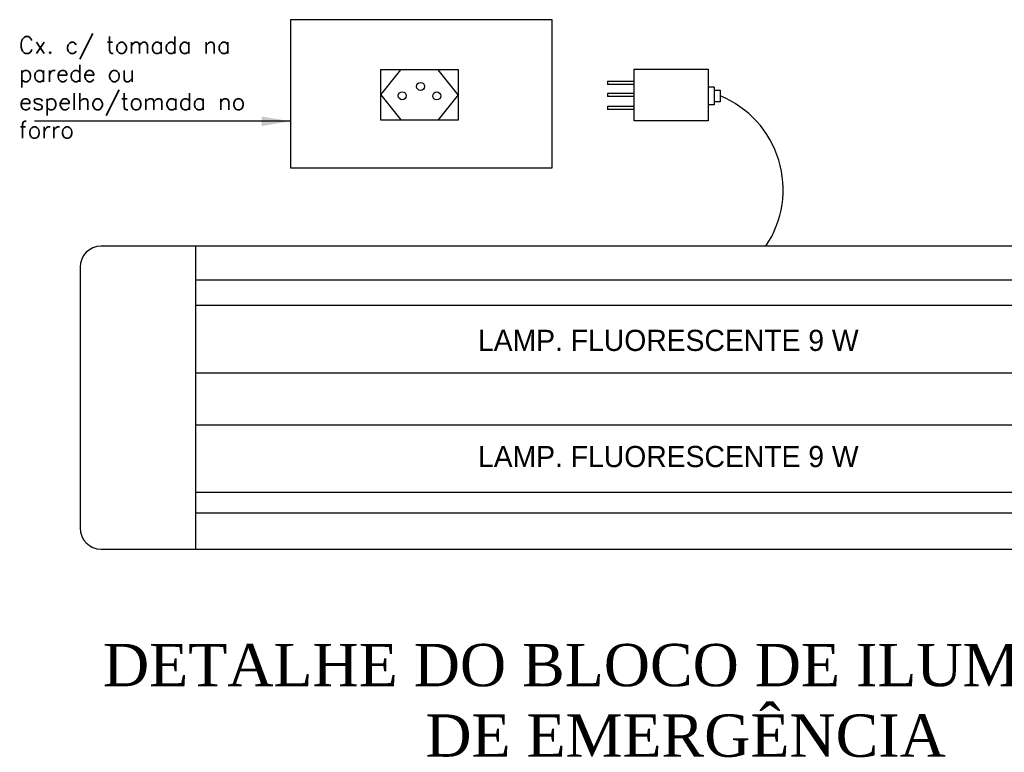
# Model space of a CAD drawing. Extents: x 40.7 to 91.7, y -319.8 to -290.4.
# Tile 5 of 13: x 62.7 to 66.8, y -314.1 to -311. Entities that reach past the tile are written whole.
import ezdxf

# ---------------------------------------------------------------- set-up
doc = ezdxf.new("R2010")
doc.units = 0
doc.header["$MEASUREMENT"] = 0
for name, color, linetype in [('E-3', 80, 'CONTINUOUS'), ('E_DETALHES', 80, 'CONTINUOUS'), ('E_TEXTO', 120, 'CONTINUOUS')]:
    doc.layers.add(name, color=color, linetype=linetype)
doc.styles.add('ROMANS', font='romans')
doc.styles.add('TimesNewRoman', font='times.ttf')
doc.styles.add('TXT', font='txt')
doc.dimstyles.get("Standard").update_dxf_attribs({"dimscale": 0, "dimtxt": 0.12, "dimasz": 0.16, "dimexe": 0.18, "dimexo": 0.0625, "dimgap": 0.09, "dimtad": 1, "dimdec": 0, "dimlfac": 100, "dimzin": 1, "dimdsep": 46, "dimtxsty": 'Standard', "dimcen": 0.09, "dimclrd": 8, "dimclre": 8, "dimclrt": 2, "dimadec": 0, "dimazin": 0, "dimtfac": 1, "dimtdec": 4, "dimtmove": 2, "dimatfit": 3, "dimfxl": 0, "dimtolj": 1, "dimtzin": 0, "dimarcsym": 0})

msp = doc.modelspace()

# ---------------------------------------------------------------- linework, layer by layer
at = {"layer": 'E-3'}
for p, q in [((64.2202, -311.3432), (64.3033, -311.2393)), ((64.5404, -311.3432), (64.4574, -311.2401)), ((64.2202, -311.3432), (64.3033, -311.4463)), ((64.5404, -311.3432), (64.4574, -311.4471))]:
    msp.add_line(p, q, dxfattribs=at)
msp.add_lwpolyline([(64.5404, -311.2388), (64.5404, -311.4476), (64.2202, -311.4476), (64.2202, -311.2388)], close=True, dxfattribs=at)
for centre in [(64.3847, -311.3086), (64.3093, -311.3472), (64.4517, -311.3478)]:
    msp.add_circle(centre, 0.0166, dxfattribs=at)
at = {"layer": 'E_DETALHES', "color": 3}
for p, q in [((65.1574, -311.2876), (65.1574, -311.2999)), ((65.2676, -311.2876), (65.1574, -311.2876)), ((65.2676, -311.2999), (65.1574, -311.2999)), ((65.5983, -311.3112), (65.5738, -311.3112)), ((65.5983, -311.3112), (65.5983, -311.3847)), ((65.5983, -311.3234), (65.6228, -311.3234)), ((65.6228, -311.3234), (65.6228, -311.3724)), ((65.1574, -311.3375), (65.1574, -311.3497)), ((65.2676, -311.3375), (65.1574, -311.3375)), ((65.2676, -311.3497), (65.1574, -311.3497)), ((65.6228, -311.3724), (65.5983, -311.3724)), ((65.1574, -311.3914), (65.1574, -311.4036)), ((65.2676, -311.3914), (65.1574, -311.3914)), ((65.2676, -311.4036), (65.1574, -311.4036)), ((65.5983, -311.3847), (65.5738, -311.3847))]:
    msp.add_line(p, q, dxfattribs=at)
at = {"layer": 'E_DETALHES', "color": 1}
for p, q in [((67.911, -311.9686), (63.0651, -311.9686)), ((62.9776, -312.0561), (62.9776, -313.1336)), ((63.0651, -313.221), (67.911, -313.221))]:
    msp.add_line(p, q, dxfattribs=at)
at = {"layer": 'E_DETALHES', "color": 3}
msp.add_lwpolyline([(65.2676, -311.2365), (65.5738, -311.2365), (65.5738, -311.4508), (65.2676, -311.4508)], close=True, dxfattribs=at)
at = {"layer": 'E_DETALHES', "color": 8}
for points in [[(63.4544, -312.1085), (67.5218, -312.1085)], [(67.5218, -313.0723), (63.4544, -313.0723)]]:
    msp.add_lwpolyline(points, dxfattribs=at)
at = {"layer": 'E_DETALHES'}
for points in [[(63.4544, -312.2134), (67.5218, -312.2134)], [(67.5218, -312.4933), (63.4544, -312.4933)], [(63.4544, -312.7071), (67.5218, -312.7071)], [(67.5218, -312.987), (63.4544, -312.987)]]:
    msp.add_lwpolyline(points, dxfattribs=at)
at = {"layer": 'E_DETALHES', "color": 3}
msp.add_arc((65.4651, -311.735), 0.418, 326.0306, 67.8322, dxfattribs=at)
at = {"layer": 'E_DETALHES', "color": 1}
for centre, start, end in [((63.0651, -312.0561), 90, 180), ((63.0651, -313.1336), 180, 270)]:
    msp.add_arc(centre, 0.0875, start, end, dxfattribs=at)
at = {"layer": 'E_TEXTO', "color": 1}
msp.add_line((63.4544, -311.9686), (63.4544, -313.221), dxfattribs=at)
at = {"layer": 'E_TEXTO'}
msp.add_lwpolyline([(63.848, -311.0326), (63.848, -311.6449), (64.9283, -311.6449), (64.9283, -311.0326)], close=True, dxfattribs=at)

# ---------------------------------------------------------------- texts
at = {"layer": 'E_DETALHES'}
for s, insert, char_height, width, attachment_point, style in [('LAMP. FLUORESCENTE 9 W', (64.6221, -312.3145), 0.087471, 3.866229, 1, 'TXT'), ('LAMP. FLUORESCENTE 9 W', (64.6221, -312.7947), 0.087471, 3.866229, 1, 'TXT'), ('DETALHE DO BLOCO DE ILUMINAÇÃO DE EMERGÊNCIA', (65.4798, -313.8474), 0.174943, 5.048129, 5, 'TimesNewRoman')]:
    msp.add_mtext(s, dxfattribs=dict(at, insert=insert, char_height=char_height, width=width, attachment_point=attachment_point, style=style))
at = {"layer": 'E_TEXTO', "insert": (62.7252, -311.1026), "char_height": 0.069977, "width": 1.200805, "attachment_point": 1, "style": 'ROMANS'}
msp.add_mtext('Cx. c/ tomada na parede ou espelho/tomada no forro', dxfattribs=at)

# ---------------------------------------------------------------- leaders
at = {"layer": 'E_TEXTO'}
msp.add_leader([(63.848, -311.4525), (62.7896, -311.4525)], dimstyle='Standard', override={"dimscale": 1, "dimasz": 0.12}, dxfattribs=at)

doc.saveas('drawing.dxf')
